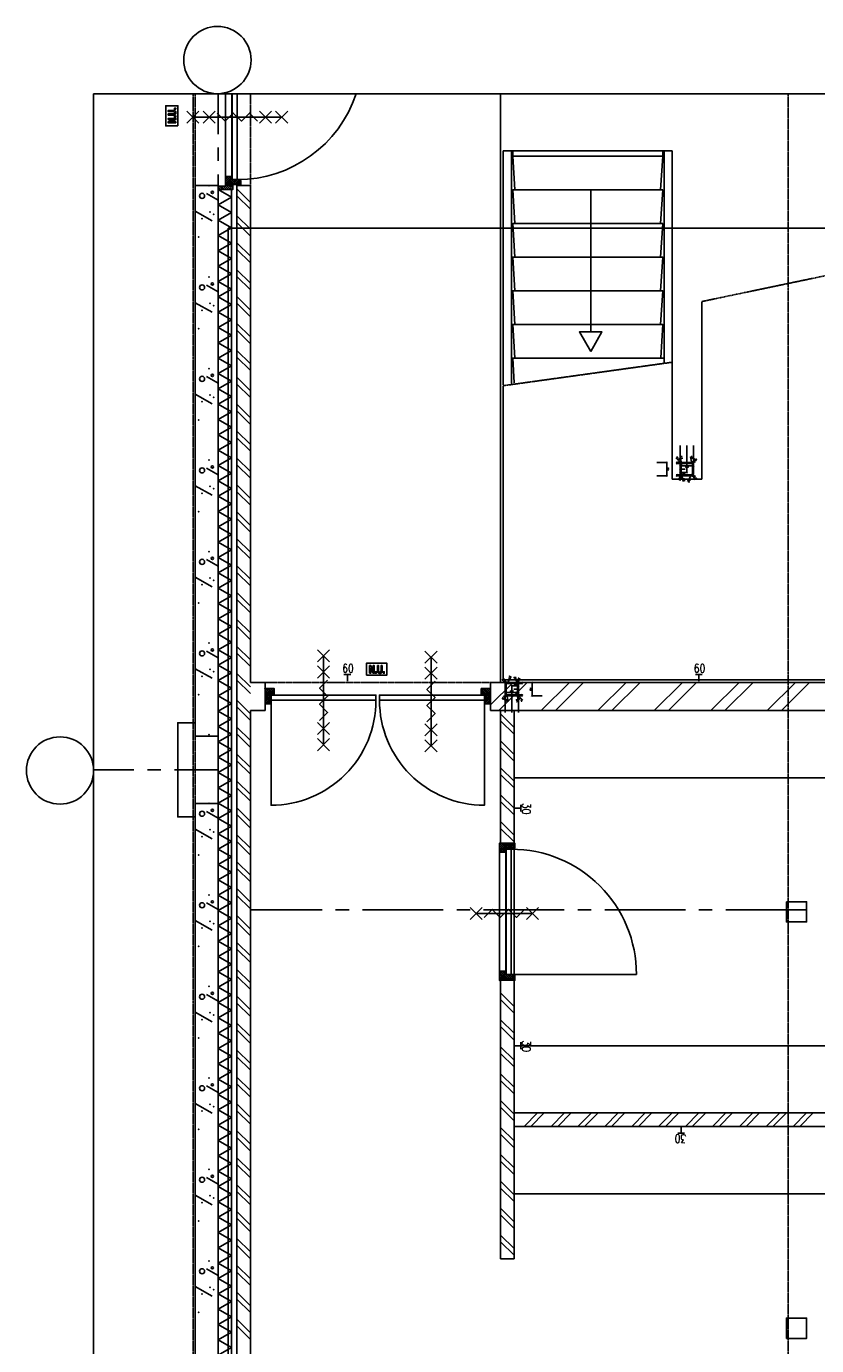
# Model space of a CAD drawing. Extents: x -66955 to 52345, y -20450 to 69550.
# Tile 31 of 94: x -66955 to -61080, y 59746 to 69550. Entities that reach past the tile are written whole.
import ezdxf
from ezdxf.enums import TextEntityAlignment as Align

# ---------------------------------------------------------------- set-up
doc = ezdxf.new("R2010")
doc.units = 0
doc.header["$MEASUREMENT"] = 0
doc.linetypes.add('DASHED', pattern=[0.75, 0.5, -0.25])
doc.linetypes.add('HIDDEN', pattern=[0.375, 0.25, -0.125])
for name, color, linetype in [('-E2-', 7, 'CONTINUOUS'), ('BEGGR$--21-', 7, 'CONTINUOUS'), ('BEGGR$--22-', 7, 'CONTINUOUS'), ('BEGGR$--24-', 7, 'CONTINUOUS'), ('BEGGR$--28-', 7, 'CONTINUOUS'), ('BEGGR$--32-', 7, 'CONTINUOUS'), ('BEGGR$--34-', 7, 'CONTINUOUS'), ('BEGGR$--43-', 7, 'CONTINUOUS'), ('BEGGR$--E5-', 7, 'CONTINUOUS'), ('BEGGR$--E6-', 7, 'CONTINUOUS'), ('BEGGR--28-', 7, 'CONTINUOUS'), ('STRAMIEN--E3-', 7, 'CONTINUOUS'), ('STRAMIEN--E7-', 7, 'CONTINUOUS')]:
    doc.layers.add(name, color=color, linetype=linetype)
doc.styles.add('ROMANS', font='ROMANS', dxfattribs={"height": 0.2})
doc.styles.add('txt', font='TXT', dxfattribs={"height": 0.2})

# ---------------------------------------------------------------- blocks, each defined once
blk = doc.blocks.new('*O0')
at = {"layer": '-E2-', "color": 7, "linetype": 'CONTINUOUS'}
for points in [[(42000, -89500), (42000, 0), (-76800, 0), (-76800, -89500)], [(-75800, -1000), (41000, -1000), (41000, -79500), (-75800, -79500), (-75800, -1000)], [(41000, -1000), (-75800, -1000), (-75800, -79500), (41000, -79500)]]:
    blk.add_lwpolyline(points, close=True, dxfattribs=at)
blk = doc.blocks.new('A0100S')
at = {"layer": '-E2-', "color": 7, "linetype": 'CONTINUOUS'}
blk.add_blockref('*O0', (-42000, 89500), dxfattribs=at)
blk = doc.blocks.new('*O569')
at = {"layer": 'BEGGR$--E6-', "color": 7, "linetype": 'CONTINUOUS'}
for p, q in [((-45, 375), (45, 285)), ((-45, 285), (45, 375)), ((0, 330), (0, -330)), ((-45, 255), (45, 165)), ((-45, 165), (45, 255)), ((-45, -165), (45, -255)), ((-45, -255), (45, -165)), ((-45, -285), (45, -375)), ((-45, -375), (45, -285))]:
    blk.add_line(p, q, dxfattribs=at)
blk.add_lwpolyline([(30, 150), (-30, 90), (30.02, 30), (-30, -30), (30, -90), (-30, -150)], dxfattribs=at)
blk = doc.blocks.new('*O570')
at = {"layer": 'BEGGR$--E6-', "color": 7, "linetype": 'CONTINUOUS'}
for p, q in [((-45, 375), (45, 285)), ((-45, 285), (45, 375)), ((0, 330), (0, -330.01)), ((-45, 255), (45, 165)), ((-45, 165), (45, 255)), ((-45, -165), (45, -255.01)), ((-45, -255), (45, -165)), ((-45, -285.01), (45, -375.01)), ((-45, -375.01), (45, -285.01))]:
    blk.add_line(p, q, dxfattribs=at)
blk.add_lwpolyline([(30, 150), (-30, 90), (30.02, 30), (-30, -30), (30, -90), (-30, -150)], dxfattribs=at)
blk = doc.blocks.new('*O575')
at = {"layer": 'BEGGR$--E6-', "color": 7, "linetype": 'CONTINUOUS'}
for points in [[(-75, -45), (75, -45), (75, 45.01), (-75, 45.01)], [(-52.78, -30), (-44.59, -30), (-44.59, 7.29), (-27.24, -30), (-18.4, -30), (-18.4, 26.75), (-26.59, 26.75), (-26.59, -11.11), (-44.21, 26.75), (-52.78, 26.75)], [(6.14, 26.75), (6.14, -3.59), (6.35, -11.97), (6.99, -18.01), (7.9, -21.25), (9.43, -24.32), (11.6, -27.05), (14.47, -29.21), (18.41, -30.63), (23.84, -31.08), (28.48, -30.66), (32.12, -29.37), (34.98, -27.35), (37.2, -24.73), (38.8, -21.49), (39.82, -17.59), (40.33, -11.87), (40.51, -3.13), (40.51, 26.75), (32.33, 26.75), (32.32, -4.71), (31.93, -14.37), (31.12, -17.07), (29.52, -19.27), (27.04, -20.77), (23.6, -21.27), (20.12, -20.73), (17.49, -19.15), (15.67, -16.7), (14.68, -13.55), (14.33, -4.05), (14.33, 26.75)], [(-10.22, -30), (-2.04, -29.99), (-2.04, -19.09), (-10.22, -19.09)], [(48.69, -29.99), (56.88, -30), (56.88, -19.09), (48.7, -19.09)]]:
    blk.add_lwpolyline(points, close=True, dxfattribs=at)
blk = doc.blocks.new('*O579')
at = {"layer": 'BEGGR$--E6-', "color": 7, "linetype": 'CONTINUOUS'}
for p, q in [((-165.02, -44.99), (-255.03, 44.99)), ((-254.99, -45.02), (-165, 45.01)), ((210, 0), (-210.03, 0)), ((164.98, -45.01), (254.99, 45.03)), ((255.01, -44.99), (164.99, 45.01))]:
    blk.add_line(p, q, dxfattribs=at)
blk.add_lwpolyline([(150, 30.02), (89.98, -29.99), (29.97, 30.03), (-30.01, -29.99), (-90, 29.99), (-150.02, -30)], dxfattribs=at)
blk = doc.blocks.new('*O601')
at = {"layer": 'BEGGR$--32-', "color": 7, "linetype": 'CONTINUOUS'}
blk.add_lwpolyline([(390, -371, 0.414214), (-390, 409), (-390, -371), (390, -371)], format="xyb", dxfattribs=at)
blk.add_lwpolyline([(-390, -409), (390, -409), (390, -371), (-390, -371)], close=True, dxfattribs=at)
blk = doc.blocks.new('*O602')
at = {"layer": 'BEGGR$--32-', "color": 7, "linetype": 'CONTINUOUS'}
blk.add_lwpolyline([(-390, -371, -0.414214), (390, 409), (390, -371), (-390, -371)], format="xyb", dxfattribs=at)
blk.add_lwpolyline([(390, -409), (-390, -409), (-390, -371), (390, -371)], close=True, dxfattribs=at)
blk = doc.blocks.new('BI$BS')
at = {"layer": 'BEGGR$--21-', "color": 7, "linetype": 'CONTINUOUS'}
blk.add_line((0.01, 114), (0.01, 0), dxfattribs=at)
at = {"layer": 'BEGGR$--32-', "color": 7, "linetype": 'CONTINUOUS'}
for p, q in [((-1674, 84.85), (-1644.85, 114)), ((-1674, 98.99), (-1658.99, 114)), ((-1674, 113.14), (-1673.14, 114)), ((-1674, 113.14), (-1632, 71.14)), ((-1674, 98.99), (-1632, 56.99)), ((-1665, 79.71), (-1638, 106.71)), ((-1660.72, 114), (-1632, 85.28)), ((-1646.58, 114), (-1638, 105.42)), ((-13.28, 114), (-42, 85.28)), ((0, 113.14), (-42, 71.14)), ((0, 98.99), (-42, 56.99)), ((-27.42, 114), (-36, 105.42)), ((-9, 79.71), (-36, 106.71)), ((0, 84.85), (-29.15, 114)), ((0, 98.99), (-15.01, 114)), ((0, 113.14), (-0.86, 114)), ((-1674, 84.85), (-1673.15, 84)), ((-1674, 14.14), (-1632, 56.14)), ((-1674, 0), (-1627, 47)), ((-1674, 28.28), (-1672.28, 30)), ((-1674, 28.28), (-1645.72, 0)), ((-1674, 14.14), (-1659.86, 0)), ((-1665, 65.57), (-1632.57, 98)), ((-1665, 51.43), (-1632, 84.43)), ((-1665, 75.85), (-1607, 17.85)), ((-1665, 37.28), (-1632, 70.28)), ((-1665, 61.71), (-1607, 3.71)), ((-1665, 47.57), (-1617.43, 0)), ((-1665, 33.43), (-1631.57, 0)), ((-1659.86, 0), (-1612.86, 47)), ((-1645.72, 0), (-1607, 38.72)), ((-1631.57, 0), (-1607, 24.57)), ((-1622.01, 47), (-1607, 31.99)), ((-1617.43, 0), (-1607, 10.43)), ((-1607.86, 47), (-1607, 46.14)), ((-9, 75.85), (-67, 17.85)), ((-9, 61.71), (-67, 3.71)), ((-51.99, 47), (-67, 31.99)), ((-66.14, 47), (-67, 46.14)), ((-28.28, 0), (-67, 38.72)), ((-42.43, 0), (-67, 24.57)), ((-56.57, 0), (-67, 10.43)), ((-14.14, 0), (-61.14, 47)), ((-9, 47.57), (-56.57, 0)), ((0, 0), (-47, 47)), ((-9, 33.43), (-42.43, 0)), ((-9, 51.43), (-42, 84.43)), ((-9, 37.28), (-42, 70.28)), ((0, 14.14), (-42, 56.14)), ((-9, 65.57), (-41.43, 98)), ((0, 28.28), (-28.28, 0)), ((0, 14.14), (-14.14, 0)), ((0, 28.28), (-1.72, 30)), ((0, 84.85), (-0.85, 84))]:
    blk.add_line(p, q, dxfattribs=at)
for points in [[(-1674, 0), (-1607, 0), (-1607, 47), (-1632, 47), (-1632, 98), (-1638, 98), (-1638, 114), (-1674, 114), (-1674, 84), (-1665, 84), (-1665, 30), (-1674, 30)], [(-1674, 0), (-1607, 0), (-1607, 47), (-1632, 47), (-1632, 98), (-1638, 98), (-1638, 114), (-1674, 114), (-1674, 84), (-1665, 84), (-1665, 30), (-1674, 30)], [(0, 0), (-67, 0), (-67, 47), (-42, 47), (-42, 98), (-36, 98), (-36, 114), (0, 114), (0, 84), (-9, 84), (-9, 30), (0, 30)], [(0, 0), (-67, 0), (-67, 47), (-42, 47), (-42, 98), (-36, 98), (-36, 114), (0, 114), (0, 84), (-9, 84), (-9, 30), (0, 30)]]:
    blk.add_lwpolyline(points, close=True, dxfattribs=at)
for p in [(-1674, 0), (0, 0)]:
    blk.add_point(p, dxfattribs=at)
for name, p in [('*O601', (-1240, 458)), ('*O602', (-434, 458))]:
    blk.add_blockref(name, p, dxfattribs=at)
at = {"layer": 'BEGGR$--32-', "color": 7, "linetype": 'CONTINUOUS', "extrusion": (0, 0, -1), "style": 'txt'}
for p in [(1641, 76), (23, 76)]:
    blk.add_text('67x114', height=10, rotation=270, dxfattribs=at).set_placement(p)
blk = doc.blocks.new('BI$CS')
at = {"layer": 'BEGGR$--21-', "color": 7, "linetype": 'CONTINUOUS'}
blk.add_blockref('BI$BS', (0, 0), dxfattribs=at)
blk = doc.blocks.new('B__DIM')
at = {"layer": 'BEGGR--28-', "color": 7, "linetype": 'CONTINUOUS'}
for p, q in [((-0.5, -0.5), (0.5, 0.5)), ((-0.5, 0), (0.5, 0)), ((0, 0.5), (0, -0.5))]:
    blk.add_line(p, q, dxfattribs=at)
blk = doc.blocks.new('B28KOK')
at = {"layer": 'BEGGR--28-', "color": 7, "linetype": 'CONTINUOUS'}
for p, q in [((-174.1, 50), (-24.1, 50)), ((-174.1, 0), (25.9, 0)), ((-41.9, 37.2), (-92.2, 27.2)), ((-48.3, 44.2), (-78.6, 62.4)), ((-13.4, 50), (-50.9, 50)), ((-13.4, 42), (-50.9, 42)), ((-50, 50), (-50, 42)), ((-50, 38), (-50, -38)), ((-42, 38), (-42, -38)), ((38, 50), (-38, 50)), ((38, 42), (-38, 42)), ((-25, -50), (-25, 50)), ((25, -50), (25, 0)), ((41.4, 35.9), (93.2, 4.9)), ((42, -38), (42, 38)), ((48.3, 44.2), (78.6, 62.4)), ((50, -38), (50, 38)), ((-174.1, -50), (-24.1, -50)), ((-174.1, -50), (25.9, -50)), ((-41.9, -38.8), (-92.2, -48.8)), ((-46.5, -46.5), (-82.5, -82.5)), ((-25.9, -42), (-50.9, -42)), ((-25.9, -50), (-50.9, -50)), ((-50, -13.4), (-50, -75.9)), ((-50, -13.4), (-50, -50.9)), ((-50, -42), (-50, -50)), ((-50, -50), (0, -50)), ((-50, -75), (-42, -75)), ((-42, -13.4), (-42, -75.9)), ((-38, -42), (38, -42)), ((-38, -50), (38, -50)), ((0, -13.4), (0, -50.9)), ((41.9, -37.2), (92.2, -27.2)), ((42, -25.9), (42, -75.9)), ((42, -75), (50, -75)), ((48.3, -44.2), (78.6, -62.4)), ((50, -25.9), (50, -75.9)), ((-50, -224.1), (-50, -149.1)), ((-50, -150), (50, -150)), ((50, -224.1), (50, -149.1))]:
    blk.add_line(p, q, dxfattribs=at)
for points in [[(-58.3, 45), (-48.3, 44.2), (-53.7, 52.7)], [(-49.9, 31), (-41.9, 37.2), (-51.6, 39.9)], [(51.5, 35.2), (41.4, 35.9), (46.8, 27.4)], [(53.7, 52.7), (48.3, 44.2), (58.3, 45)], [(-49.7, -56), (-46.5, -46.5), (-56, -49.7)], [(-49.9, -45), (-41.9, -38.8), (-51.6, -36.1)], [(49.9, -31), (41.9, -37.2), (51.6, -39.9)], [(58.3, -44.9), (48.3, -44.2), (53.7, -52.7)]]:
    blk.add_lwpolyline(points, dxfattribs=at)
for centre, radius, start, end in [((-38, 38), 12, 90, 180), ((-38, 38), 4, 90, 180), ((38, 38), 12, 0, 90), ((38, 38), 4, 0, 90), ((-38, -38), 12, 180, 270), ((-38, -38), 4, 180, 270), ((38, -38), 4, 270, 360), ((38, -38), 12, 270, 360)]:
    blk.add_arc(centre, radius, start, end, dxfattribs=at)
at = {"layer": 'BEGGR--28-', "color": 7, "linetype": 'CONTINUOUS', "xscale": 9, "yscale": -9}
for p, rotation in [((-50, 50), 90), ((-50, 42), 270), ((-25, 50), 90), ((25, 0), 90), ((-50, -42), 90), ((-50, -50), 270), ((-50, -50), 180), ((-50, -75), 180), ((-25, -50), 270), ((25, -50), 270), ((42, -75), 180), ((-50, -150), 180)]:
    blk.add_blockref('B__DIM', p, dxfattribs=dict(at, rotation=rotation))
for p in [(-42, -75), (0, -50), (50, -75), (50, -150)]:
    blk.add_blockref('B__DIM', p, dxfattribs=at)
at = {"layer": 'BEGGR--28-', "color": 7, "linetype": 'CONTINUOUS', "extrusion": (0, 0, -1), "style": 'ROMANS'}
for s, rotation, p in [('4', 348.70227, (87.9, 32.6)), ('R', 348.70227, (74.7, 35.3)), ('12', 30.9762, (64.1, 58.9)), ('R', 30.9762, (52.5, 52)), ('8', 90, (45.5, 43.4)), ('100', 90, (20.5, -12)), ('12', 329.0238, (-64.7, 59.3)), ('R', 329.0238, (-76.3, 66.2)), ('4', 30.95918, (-84, 15.7)), ('R', 30.95918, (-95.5, 8.7)), ('4', 348.69414, (87.9, -43.4)), ('12', 315, (75.6, -69.2)), ('R', 348.69414, (74.7, -40.7)), ('R', 315, (66, -59.7)), ('8', 90, (45.5, -48.6)), ('50', 90, (-29.5, -32.5)), ('12', 30.95546, (-69.4, -51.6)), ('4', 348.69414, (-78, -25.4)), ('R', 30.95546, (-80.9, -58.5)), ('R', 348.69414, (-91.3, -22.8))]:
    blk.add_text(s, height=9, rotation=rotation, dxfattribs=at).set_placement(p)
for s, p in [('8', (43.4, -70.5)), ('50', (17.5, -45.5)), ('8', (-48.6, -70.5)), ('100', (-12, -145.5))]:
    blk.add_text(s, height=9, dxfattribs=at).set_placement(p)
blk = doc.blocks.new('*O677')
at = {"layer": 'BEGGR$--32-', "color": 7, "linetype": 'CONTINUOUS'}
for p, q in [((-509, 494.36), (-494.86, 508.5)), ((-509, 480.22), (-480.72, 508.5)), ((-509, 508.5), (-462, 461.5)), ((-509, 494.36), (-467, 452.36)), ((-500, 475.07), (-466.57, 508.5)), ((-500, 460.93), (-452.43, 508.5)), ((-500, 446.79), (-442, 504.79)), ((-500, 432.65), (-442, 490.65)), ((-494.86, 508.5), (-447.86, 461.5)), ((-480.72, 508.5), (-442, 469.78)), ((-466.57, 508.5), (-442, 483.93)), ((-452.43, 508.5), (-442, 498.07)), ((452.43, 508.5), (442, 498.07)), ((466.57, 508.5), (442, 483.93)), ((480.72, 508.5), (442, 469.78)), ((500, 446.79), (442, 504.79)), ((500, 432.65), (442, 490.65)), ((494.86, 508.5), (447.86, 461.5)), ((500, 460.93), (452.43, 508.5)), ((509, 508.5), (462, 461.5)), ((500, 475.07), (466.57, 508.5)), ((509, 494.36), (467, 452.36)), ((509, 480.22), (480.72, 508.5)), ((509, 494.36), (494.86, 508.5)), ((-509, 480.22), (-507.28, 478.5)), ((-509, 409.51), (-467, 451.51)), ((-509, 395.36), (-467, 437.36)), ((-509, 423.65), (-508.15, 424.5)), ((-509, 423.65), (-479.85, 394.5)), ((-509, 409.51), (-493.99, 394.5)), ((-509, 395.36), (-508.14, 394.5)), ((-500, 471.22), (-467, 438.22)), ((-500, 457.07), (-467, 424.07)), ((-500, 442.93), (-467.57, 410.5)), ((-500, 428.79), (-473, 401.79)), ((-495.72, 394.5), (-467, 423.22)), ((-481.58, 394.5), (-473, 403.08)), ((-457.01, 461.5), (-442, 476.51)), ((-442.86, 461.5), (-442, 462.36)), ((457.01, 461.5), (442, 476.51)), ((442.86, 461.5), (442, 462.36)), ((500, 471.22), (467, 438.22)), ((500, 457.07), (467, 424.07)), ((509, 409.51), (467, 451.51)), ((509, 395.36), (467, 437.36)), ((495.72, 394.5), (467, 423.22)), ((500, 442.93), (467.57, 410.5)), ((500, 428.79), (473, 401.79)), ((481.58, 394.5), (473, 403.08)), ((509, 423.65), (479.85, 394.5)), ((509, 409.51), (493.99, 394.5)), ((509, 480.22), (507.28, 478.5)), ((509, 395.36), (508.14, 394.5)), ((509, 423.65), (508.15, 424.5))]:
    blk.add_line(p, q, dxfattribs=at)
for points in [[(-509, 508.5), (-442, 508.5), (-442, 461.5), (-467, 461.5), (-467, 410.5), (-473, 410.5), (-473, 394.5), (-509, 394.5), (-509, 424.5), (-500, 424.5), (-500, 478.5), (-509, 478.5)], [(-509, 508.5), (-442, 508.5), (-442, 461.5), (-467, 461.5), (-467, 410.5), (-473, 410.5), (-473, 394.5), (-509, 394.5), (-509, 424.5), (-500, 424.5), (-500, 478.5), (-509, 478.5)], [(442, 508.5), (-442, 508.5), (-442, 461.5), (442, 461.5)], [(509, 508.5), (442, 508.5), (442, 461.5), (467, 461.5), (467, 410.5), (473, 410.5), (473, 394.5), (509, 394.5), (509, 424.5), (500, 424.5), (500, 478.5), (509, 478.5)], [(509, 508.5), (442, 508.5), (442, 461.5), (467, 461.5), (467, 410.5), (473, 410.5), (473, 394.5), (509, 394.5), (509, 424.5), (500, 424.5), (500, 478.5), (509, 478.5)], [(-465, 459.5), (465, 459.5), (465, 421.5), (-465, 421.5)]]:
    blk.add_lwpolyline(points, close=True, dxfattribs=at)
blk.add_lwpolyline([(465, 421.5, -0.4142136), (-465, -508.5), (-465, 421.5), (465, 421.5)], format="xyb", dxfattribs=at)
for p in [(-509, 508.5), (509, 508.5)]:
    blk.add_point(p, dxfattribs=at)
at = {"layer": 'BEGGR$--32-', "color": 7, "linetype": 'CONTINUOUS', "extrusion": (0, 0, -1), "style": 'txt'}
for p in [(476, 476.49), (-486, 476.49)]:
    blk.add_text('67x114', height=10, rotation=270, dxfattribs=at).set_placement(p)
blk = doc.blocks.new('BI$PS')
at = {"layer": 'BEGGR$--32-', "color": 7, "linetype": 'CONTINUOUS'}
blk.add_blockref('*O677', (-509, -508.5), dxfattribs=at)
blk = doc.blocks.new('*O697')
at = {"layer": 'BEGGR$--32-', "color": 7, "linetype": 'CONTINUOUS'}
for p, q in [((-57, 23.07), (-46.57, 33.5)), ((-57, 8.93), (-32.43, 33.5)), ((-57, -5.22), (-18.28, 33.5)), ((-57, -19.36), (-10, 27.64)), ((-9.43, -24.5), (-57, 23.07)), ((-57, -33.5), (-10, 13.5)), ((-23.57, -24.5), (-57, 8.93)), ((4.71, -24.5), (-53.29, 33.5)), ((-42.86, -33.5), (-0.86, 8.5)), ((18.85, -24.5), (-39.15, 33.5)), ((-10, 18.49), (-25.01, 33.5)), ((-19.72, -24.5), (13.28, 8.5)), ((-10, 32.64), (-10.86, 33.5)), ((-5.57, -24.5), (27.43, 8.5)), ((41.99, -33.5), (-0.01, 8.5)), ((8.57, -24.5), (41, 7.93)), ((56.14, -33.5), (14.14, 8.5)), ((22.71, -24.5), (49.71, 2.5)), ((57, -20.22), (28.28, 8.5)), ((57, -6.08), (48.42, 2.5)), ((-28.72, -33.5), (-57, -5.22)), ((-42.86, -33.5), (-57, -19.36)), ((-28.72, -33.5), (-27, -31.78)), ((27.85, -33.5), (27, -32.65)), ((27.85, -33.5), (57, -4.35)), ((41.99, -33.5), (57, -18.49)), ((56.14, -33.5), (57, -32.64))]:
    blk.add_line(p, q, dxfattribs=at)
blk.add_lwpolyline([(-57, -33.5), (-57, 33.5), (-10, 33.5), (-10, 8.5), (41, 8.5), (41, 2.5), (57, 2.5), (57, -33.5), (27, -33.5), (27, -24.5), (-27, -24.5), (-27, -33.5)], close=True, dxfattribs=at)
blk.add_lwpolyline([(-57, -33.5), (-57, 33.5), (-10, 33.5), (-10, 8.5), (41, 8.5), (41, 2.5), (57, 2.5), (57, -33.5), (27, -33.5), (27, -24.5), (-27, -24.5), (-27, -33.5)], close=True, dxfattribs=at)
blk.add_point((-57, -33.5), dxfattribs=at)
at = {"layer": 'BEGGR$--32-', "color": 7, "linetype": 'CONTINUOUS', "style": 'txt'}
blk.add_text('67x114', height=10, rotation=180, dxfattribs=at).set_placement((19, -0.5))
blk = doc.blocks.new('*O698')
at = {"layer": 'BEGGR$--E6-', "color": 7, "linetype": 'CONTINUOUS'}
for p, q in [((-375, -45), (-285, 45)), ((-285, -45), (-375, 45)), ((-330, 0), (330.02, 0)), ((-255, -45), (-165, 45)), ((-165, -45), (-255, 45)), ((165, -45), (255.02, 45)), ((255, -45), (165, 45)), ((285.02, -45), (375.02, 45)), ((375.02, -45), (285.02, 45))]:
    blk.add_line(p, q, dxfattribs=at)
blk.add_lwpolyline([(-150, 30), (-90, -30), (-30, 30.02), (30, -30), (90, 30), (150, -30)], dxfattribs=at)
blk = doc.blocks.new('*O705')
at = {"layer": 'BEGGR$--E6-', "color": 7, "linetype": 'CONTINUOUS'}
for points in [[(45, -75), (45, 75), (-45, 75), (-45, -75)], [(-26.74, 6.14), (3.59, 6.14), (11.97, 6.35), (18.01, 7), (21.25, 7.9), (24.32, 9.44), (27.05, 11.6), (29.21, 14.48), (30.63, 18.41), (31.08, 23.84), (30.66, 28.48), (29.37, 32.12), (27.36, 34.98), (24.73, 37.2), (21.49, 38.8), (17.59, 39.82), (11.87, 40.33), (3.13, 40.52), (-26.74, 40.52), (-26.74, 32.33), (4.72, 32.32), (14.38, 31.93), (17.07, 31.12), (19.27, 29.52), (20.77, 27.04), (21.28, 23.6), (20.74, 20.12), (19.15, 17.49), (16.7, 15.68), (13.55, 14.68), (4.05, 14.33), (-26.75, 14.33)], [(30, 48.7), (30, 56.88), (19.09, 56.88), (19.09, 48.7)], [(30, -52.78), (30, -44.59), (-7.29, -44.59), (30, -27.24), (30, -18.4), (-26.75, -18.4), (-26.74, -26.59), (11.12, -26.59), (-26.75, -44.2), (-26.75, -52.78)], [(30, -10.22), (30, -2.04), (19.09, -2.04), (19.09, -10.22)]]:
    blk.add_lwpolyline(points, close=True, dxfattribs=at)

msp = doc.modelspace()

# ---------------------------------------------------------------- linework, layer by layer
at = {"layer": 'BEGGR$--21-', "color": 7, "linetype": 'CONTINUOUS'}
for p, q in [((-65700, 68367), (-65700, 64275)), ((-65700, 68367), (-65530, 68367)), ((-65530, 68367), (-65530, 64275)), ((-65530, 68338), (-65530, 35155)), ((-65430, 68338), (-65430, 35055)), ((-65615, 68307.5), (-65530, 68258.2)), ((-65700, 68176.6), (-65574.2, 68105.2)), ((-65615, 67627.5), (-65530, 67578.2)), ((-65700, 67496.6), (-65574.2, 67425.2)), ((-65615, 66947.5), (-65530, 66898.2)), ((-65700, 66816.6), (-65574.2, 66745.2)), ((-65615, 66267.5), (-65530, 66218.2)), ((-65700, 66136.6), (-65574.2, 66065.2)), ((-65615, 65587.5), (-65530, 65538.2)), ((-65700, 65456.6), (-65574.2, 65385.2)), ((-65615, 64907.5), (-65530, 64858.2)), ((-65700, 64776.6), (-65574.2, 64705.2)), ((-65180.03, 64675), (-65180.03, 64465)), ((-65700, 64275), (-65530, 64275)), ((-65700, 63775), (-65700, 58525)), ((-65700, 63775), (-65530, 63775)), ((-65530, 63775), (-65530, 58525)), ((-65615, 63715.5), (-65530, 63666.2)), ((-65700, 63584.6), (-65574.2, 63513.2)), ((-63430, 63479), (-63330, 63479)), ((-65615, 63035.5), (-65530, 62986.2)), ((-65700, 62904.6), (-65574.2, 62833.2)), ((-65615, 62355.5), (-65530, 62306.2)), ((-65700, 62224.6), (-65574.2, 62153.2)), ((-65615, 61675.5), (-65530, 61626.2)), ((-65700, 61544.6), (-65574.2, 61473.2)), ((-65615, 60995.5), (-65530, 60946.2)), ((-65700, 60864.6), (-65574.2, 60793.2)), ((-65615, 60315.5), (-65530, 60266.2)), ((-65700, 60184.6), (-65574.2, 60113.2))]:
    msp.add_line(p, q, dxfattribs=at)
for points in [[(-65530, 68338), (-65430, 68281), (-65530, 68224)], [(-65530, 68224), (-65430, 68167), (-65530, 68110)], [(-65530, 68110), (-65430, 68053), (-65530, 67996)], [(-65530, 67996), (-65430, 67939), (-65530, 67882)], [(-65530, 67882), (-65430, 67825), (-65530, 67768)], [(-65530, 67768), (-65430, 67711), (-65530, 67654)], [(-65530, 67654), (-65430, 67597), (-65530, 67540)], [(-65530, 67540), (-65430, 67483), (-65530, 67426)], [(-65530, 67426), (-65430, 67369), (-65530, 67312)], [(-65530, 67312), (-65430, 67255), (-65530, 67198)], [(-65530, 67198), (-65430, 67141), (-65530, 67084)], [(-65530, 67084), (-65430, 67027), (-65530, 66970)], [(-65530, 66970), (-65430, 66913), (-65530, 66856)], [(-65530, 66856), (-65430, 66799), (-65530, 66742)], [(-65530, 66742), (-65430, 66685), (-65530, 66628)], [(-65530, 66628), (-65430, 66571), (-65530, 66514)], [(-65530, 66514), (-65430, 66457), (-65530, 66400)], [(-65530, 66400), (-65430, 66343), (-65530, 66286)], [(-65530, 66286), (-65430, 66229), (-65530, 66172)], [(-65530, 66172), (-65430, 66115), (-65530, 66058)], [(-65530, 66058), (-65430, 66001), (-65530, 65944)], [(-65530, 65944), (-65430, 65887), (-65530, 65830)], [(-65530, 65830), (-65430, 65773), (-65530, 65716)], [(-65530, 65716), (-65430, 65659), (-65530, 65602)], [(-65530, 65602), (-65430, 65545), (-65530, 65488)], [(-65530, 65488), (-65430, 65431), (-65530, 65374)], [(-65530, 65374), (-65430, 65317), (-65530, 65260)], [(-65530, 65260), (-65430, 65203), (-65530, 65146)], [(-65530, 65146), (-65430, 65089), (-65530, 65032)], [(-65530, 65032), (-65430, 64975), (-65530, 64918)], [(-65530, 64918), (-65430, 64861), (-65530, 64804)], [(-65530, 64804), (-65430, 64747), (-65530, 64690)], [(-65530, 64690), (-65430, 64633), (-65530, 64576)], [(-65530, 64576), (-65430, 64519), (-65530, 64462)], [(-65530, 64462), (-65430, 64405), (-65530, 64348)], [(-65530, 64348), (-65430, 64291), (-65530, 64234)], [(-65530, 64234), (-65430, 64177), (-65530, 64120)], [(-65530, 64120), (-65430, 64063), (-65530, 64006)], [(-65530, 64006), (-65430, 63949), (-65530, 63892)], [(-65530, 63892), (-65430, 63835), (-65530, 63778)], [(-65530, 63778), (-65430, 63721), (-65530, 63664)], [(-65530, 63664), (-65430, 63607), (-65530, 63550)], [(-65530, 63550), (-65430, 63493), (-65530, 63436)], [(-65530, 63436), (-65430, 63379), (-65530, 63322)], [(-65530, 63322), (-65430, 63265), (-65530, 63208)], [(-65530, 63208), (-65430, 63151), (-65530, 63094)], [(-65530, 63094), (-65430, 63037), (-65530, 62980)], [(-65530, 62980), (-65430, 62923), (-65530, 62866)], [(-65530, 62866), (-65430, 62809), (-65530, 62752)], [(-65530, 62752), (-65430, 62695), (-65530, 62638)], [(-65530, 62638), (-65430, 62581), (-65530, 62524)], [(-65530, 62524), (-65430, 62467), (-65530, 62410)], [(-65530, 62410), (-65430, 62353), (-65530, 62296)], [(-65530, 62296), (-65430, 62239), (-65530, 62182)], [(-65530, 62182), (-65430, 62125), (-65530, 62068)], [(-65530, 62068), (-65430, 62011), (-65530, 61954)], [(-65530, 61954), (-65430, 61897), (-65530, 61840)], [(-65530, 61840), (-65430, 61783), (-65530, 61726)], [(-65530, 61726), (-65430, 61669), (-65530, 61612)], [(-65530, 61612), (-65430, 61555), (-65530, 61498)], [(-65530, 61498), (-65430, 61441), (-65530, 61384)], [(-65530, 61384), (-65430, 61327), (-65530, 61270)], [(-65530, 61270), (-65430, 61213), (-65530, 61156)], [(-65530, 61156), (-65430, 61099), (-65530, 61042)], [(-65530, 61042), (-65430, 60985), (-65530, 60928)], [(-65530, 60928), (-65430, 60871), (-65530, 60814)], [(-65530, 60814), (-65430, 60757), (-65530, 60700)], [(-65530, 60700), (-65430, 60643), (-65530, 60586)], [(-65530, 60586), (-65430, 60529), (-65530, 60472)], [(-65530, 60472), (-65430, 60415), (-65530, 60358)], [(-65530, 60358), (-65430, 60301), (-65530, 60244)], [(-65530, 60244), (-65430, 60187), (-65530, 60130)], [(-65530, 60130), (-65430, 60073), (-65530, 60016)], [(-65530, 60016), (-65430, 59959), (-65530, 59902)], [(-65530, 59902), (-65430, 59845), (-65530, 59788)], [(-65530, 59788), (-65430, 59731), (-65530, 59674)]]:
    msp.add_lwpolyline(points, dxfattribs=at)
for centre, radius in [((-65649, 68290.5), 19.01), ((-65572.5, 68316), 8.5), ((-65649, 67610.5), 19.01), ((-65572.5, 67636), 8.5), ((-65572.5, 66956), 8.5), ((-65649, 66930.5), 19.01), ((-65572.5, 66276), 8.5), ((-65649, 66250.5), 19.01), ((-65649, 65570.5), 19.01), ((-65572.5, 65596), 8.5), ((-65649, 64890.5), 19.01), ((-65572.5, 64916), 8.5), ((-65572.5, 63724), 8.5), ((-65649, 63698.5), 19.01), ((-65572.5, 63044), 8.5), ((-65649, 63018.5), 19.01), ((-65649, 62338.5), 19.01), ((-65572.5, 62364), 8.5), ((-65649, 61658.5), 19.01), ((-65572.5, 61684), 8.5), ((-65649, 60978.5), 19.01), ((-65572.5, 61004), 8.5), ((-65649, 60298.5), 19.01), ((-65572.5, 60324), 8.5)]:
    msp.add_circle(centre, radius, dxfattribs=at)
for p in [(-65598, 68367), (-65589.5, 68171.5), (-65564, 68154.5), (-65649, 68120.5), (-65674.5, 67984.5), (-65598, 67687), (-65589.5, 67491.5), (-65564, 67474.5), (-65649, 67440.5), (-65674.5, 67304.5), (-65598, 67007), (-65589.5, 66811.5), (-65564, 66794.5), (-65649, 66760.5), (-65674.5, 66624.5), (-65598, 66327), (-65649, 66080.5), (-65589.5, 66131.5), (-65564, 66114.5), (-65674.5, 65944.5), (-65598, 65647), (-65649, 65400.5), (-65589.5, 65451.5), (-65564, 65434.5), (-65674.5, 65264.5), (-65598, 64967), (-65649, 64720.5), (-65589.5, 64771.5), (-65564, 64754.5), (-65674.5, 64584.5), (-65598, 64287), (-65598, 63775), (-65589.5, 63579.5), (-65564, 63562.5), (-65649, 63528.5), (-65674.5, 63392.5), (-65598, 63095), (-65649, 62848.5), (-65589.5, 62899.5), (-65564, 62882.5), (-65674.5, 62712.5), (-65598, 62415), (-65649, 62168.5), (-65589.5, 62219.5), (-65564, 62202.5), (-65674.5, 62032.5), (-65598, 61735), (-65649, 61488.5), (-65589.5, 61539.5), (-65564, 61522.5), (-65674.5, 61352.5), (-65598, 61055), (-65649, 60808.5), (-65589.5, 60859.5), (-65564, 60842.5), (-65674.5, 60672.5), (-65598, 60375), (-65649, 60128.5), (-65589.5, 60179.5), (-65564, 60162.5), (-65674.5, 59992.5)]:
    msp.add_point(p, dxfattribs=at)
at = {"layer": 'BEGGR$--22-', "color": 7, "linetype": 'HIDDEN'}
msp.add_line((-63430, 69050), (-63430, 64675), dxfattribs=at)
at = {"layer": 'BEGGR$--22-', "color": 7, "linetype": 'CONTINUOUS'}
for p, q in [((-65530, 68338), (-65430, 68338)), ((-65390, 68367), (-65390, 35015)), ((-65390, 68367), (-65290, 68367)), ((-65390, 68342), (-65290, 68242)), ((-65290, 68367), (-65290, 64675)), ((-65390, 68292), (-65290, 68192)), ((-65390, 68142), (-65290, 68042)), ((-65390, 68092), (-65290, 67992)), ((-65390, 67942), (-65290, 67842)), ((-65390, 67892), (-65290, 67792)), ((-65390, 67742), (-65290, 67642)), ((-65390, 67692), (-65290, 67592)), ((-65390, 67542), (-65290, 67442)), ((-65390, 67492), (-65290, 67392)), ((-65390, 67342), (-65290, 67242)), ((-65390, 67292), (-65290, 67192)), ((-65390, 67142), (-65290, 67042)), ((-65390, 67092), (-65290, 66992)), ((-65390, 66942), (-65290, 66842)), ((-65390, 66892), (-65290, 66792)), ((-65390, 66742), (-65290, 66642)), ((-65390, 66692), (-65290, 66592)), ((-65390, 66542), (-65290, 66442)), ((-65390, 66492), (-65290, 66392)), ((-65390, 66342), (-65290, 66242)), ((-65390, 66292), (-65290, 66192)), ((-65390, 66142), (-65290, 66042)), ((-65390, 66092), (-65290, 65992)), ((-65390, 65942), (-65290, 65842)), ((-65390, 65892), (-65290, 65792)), ((-65390, 65742), (-65290, 65642)), ((-65390, 65692), (-65290, 65592)), ((-65390, 65542), (-65290, 65442)), ((-65390, 65492), (-65290, 65392)), ((-65390, 65342), (-65290, 65242)), ((-65390, 65292), (-65290, 65192)), ((-65390, 65142), (-65290, 65042)), ((-65390, 65092), (-65290, 64992)), ((-65390, 64942), (-65290, 64842)), ((-65390, 64892), (-65290, 64792)), ((-65390, 64742), (-65290, 64642)), ((-65390, 64692), (-65290, 64592)), ((-65180.03, 64675), (-65290, 64675)), ((-60660, 64675), (-63506.02, 64675)), ((-63506.02, 64675), (-63506.02, 64465)), ((-63337.5, 64675), (-63505.5, 64507)), ((-63232.5, 64675), (-63442.5, 64465)), ((-62917.5, 64675), (-63127.5, 64465)), ((-62812.5, 64675), (-63022.5, 64465)), ((-62497.5, 64675), (-62707.5, 64465)), ((-62392.5, 64675), (-62602.5, 64465)), ((-62077.5, 64675), (-62287.5, 64465)), ((-61972.5, 64675), (-62182.5, 64465)), ((-61657.5, 64675), (-61867.5, 64465)), ((-61552.5, 64675), (-61762.5, 64465)), ((-61237.5, 64675), (-61447.5, 64465)), ((-61132.5, 64675), (-61342.5, 64465)), ((-65390, 64542), (-65290, 64442)), ((-65390, 64492), (-65290, 64392)), ((-65290, 64465), (-65290, 34915)), ((-65180.03, 64465), (-65290, 64465)), ((-60660, 64465), (-63506.02, 64465)), ((-63430, 64465), (-63430, 63479)), ((-63430, 64465), (-63330, 64465)), ((-63430, 64440), (-63330, 64340)), ((-63330, 64465), (-63330, 63479)), ((-65390, 64342), (-65290, 64242)), ((-63430, 64390), (-63330, 64290)), ((-65390, 64292), (-65290, 64192)), ((-63430, 64240), (-63330, 64140)), ((-65390, 64142), (-65290, 64042)), ((-63430, 64190), (-63330, 64090)), ((-65390, 64092), (-65290, 63992)), ((-63430, 64040), (-63330, 63940)), ((-65390, 63942), (-65290, 63842)), ((-63430, 63990), (-63330, 63890)), ((-65390, 63892), (-65290, 63792)), ((-63430, 63840), (-63330, 63740)), ((-65390, 63742), (-65290, 63642)), ((-63430, 63790), (-63330, 63690)), ((-65390, 63692), (-65290, 63592)), ((-63430, 63640), (-63330, 63540)), ((-65390, 63542), (-65290, 63442)), ((-63430, 63590), (-63330, 63490)), ((-65390, 63492), (-65290, 63392)), ((-65390, 63342), (-65290, 63242)), ((-65390, 63292), (-65290, 63192)), ((-65390, 63142), (-65290, 63042)), ((-65390, 63092), (-65290, 62992)), ((-65390, 62942), (-65290, 62842)), ((-65390, 62892), (-65290, 62792)), ((-65390, 62742), (-65290, 62642)), ((-65390, 62692), (-65290, 62592)), ((-65390, 62542), (-65290, 62442)), ((-65390, 62492), (-65290, 62392)), ((-63430, 60392), (-63430, 62461)), ((-63330, 62461), (-63430, 62461)), ((-63330, 60392), (-63330, 62461)), ((-63330, 62267), (-63430, 62367)), ((-65390, 62342), (-65290, 62242)), ((-65390, 62292), (-65290, 62192)), ((-63330, 62217), (-63430, 62317)), ((-63330, 62067), (-63430, 62167)), ((-65390, 62142), (-65290, 62042)), ((-65390, 62092), (-65290, 61992)), ((-63330, 62017), (-63430, 62117)), ((-63330, 61867), (-63430, 61967)), ((-65390, 61942), (-65290, 61842)), ((-65390, 61892), (-65290, 61792)), ((-63330, 61817), (-63430, 61917)), ((-63330, 61667), (-63430, 61767)), ((-65390, 61742), (-65290, 61642)), ((-65390, 61692), (-65290, 61592)), ((-63330, 61617), (-63430, 61717)), ((-65390, 61542), (-65290, 61442)), ((-65390, 61492), (-65290, 61392)), ((-63330, 61467), (-63430, 61567)), ((-63330, 61417), (-63430, 61517)), ((-55530, 61475), (-63330, 61475)), ((-63155, 61475), (-63255, 61375)), ((-63105, 61475), (-63205, 61375)), ((-62955, 61475), (-63055, 61375)), ((-62905, 61475), (-63005, 61375)), ((-62755, 61475), (-62855, 61375)), ((-62705, 61475), (-62805, 61375)), ((-62555, 61475), (-62655, 61375)), ((-62505, 61475), (-62605, 61375)), ((-62355, 61475), (-62455, 61375)), ((-62305, 61475), (-62405, 61375)), ((-62155, 61475), (-62255, 61375)), ((-62105, 61475), (-62205, 61375)), ((-61955, 61475), (-62055, 61375)), ((-61905, 61475), (-62005, 61375)), ((-61755, 61475), (-61855, 61375)), ((-61705, 61475), (-61805, 61375)), ((-61555, 61475), (-61655, 61375)), ((-61505, 61475), (-61605, 61375)), ((-61355, 61475), (-61455, 61375)), ((-61305, 61475), (-61405, 61375)), ((-61155, 61475), (-61255, 61375)), ((-61105, 61475), (-61205, 61375)), ((-55530, 61375), (-63330, 61375)), ((-65390, 61342), (-65290, 61242)), ((-65390, 61292), (-65290, 61192)), ((-63330, 61267), (-63430, 61367)), ((-63330, 61217), (-63430, 61317)), ((-65390, 61142), (-65290, 61042)), ((-65390, 61092), (-65290, 60992)), ((-63330, 61067), (-63430, 61167)), ((-63330, 61017), (-63430, 61117)), ((-65390, 60942), (-65290, 60842)), ((-65390, 60892), (-65290, 60792)), ((-63330, 60867), (-63430, 60967)), ((-63330, 60817), (-63430, 60917)), ((-65390, 60742), (-65290, 60642)), ((-65390, 60692), (-65290, 60592)), ((-63330, 60667), (-63430, 60767)), ((-63330, 60617), (-63430, 60717)), ((-65390, 60542), (-65290, 60442)), ((-65390, 60492), (-65290, 60392)), ((-63330, 60467), (-63430, 60567)), ((-63330, 60417), (-63430, 60517)), ((-65390, 60342), (-65290, 60242)), ((-63330, 60392), (-63430, 60392)), ((-65390, 60292), (-65290, 60192)), ((-65390, 60142), (-65290, 60042)), ((-65390, 60092), (-65290, 59992)), ((-65390, 59942), (-65290, 59842)), ((-65390, 59892), (-65290, 59792))]:
    msp.add_line(p, q, dxfattribs=at)
msp.add_lwpolyline([(-55530, 60875), (-63330, 60875), (-63330, 61375), (-55530, 61375)], close=True, dxfattribs=at)
at = {"layer": 'BEGGR$--24-', "color": 7, "linetype": 'CONTINUOUS'}
msp.add_line((-62759.96, 67279.49), (-62759.96, 68335), dxfattribs=at)
at = {"layer": 'BEGGR$--24-', "color": 7, "linetype": 'HIDDEN'}
for p, q in [((-60680, 67767.46), (-61935, 67504.93)), ((-62154.96, 67053.98), (-63409.94, 66879.71))]:
    msp.add_line(p, q, dxfattribs=at)
at = {"layer": 'BEGGR$--24-', "color": 7, "linetype": 'CONTINUOUS'}
for points in [[(-63324.96, 68335), (-62239.96, 68335), (-62224.96, 68585), (-63339.98, 68585)], [(-63324.96, 68085), (-62239.96, 68085), (-62224.96, 68335), (-63339.98, 68335)], [(-63324.96, 67835), (-62239.96, 67835), (-62224.96, 68085), (-63339.98, 68085)], [(-63324.96, 67585), (-62239.96, 67585), (-62224.96, 67835), (-63339.98, 67835)], [(-63324.96, 67335), (-62239.96, 67335), (-62224.96, 67585), (-63339.98, 67585)], [(-62759.96, 67134.99), (-62843.38, 67279.49), (-62676.54, 67279.49)]]:
    msp.add_lwpolyline(points, close=True, dxfattribs=at)
at = {"layer": 'BEGGR$--24-', "color": 7, "linetype": 'HIDDEN'}
for points in [[(-63409.95, 66879.71), (-63409.92, 64695), (-60680, 64695), (-60680, 67767.46)], [(-61935, 67504.93), (-61935, 66185), (-62155, 66185), (-62154.96, 67053.98)]]:
    msp.add_lwpolyline(points, dxfattribs=at)
at = {"layer": 'BEGGR$--24-', "color": 7, "linetype": 'CONTINUOUS'}
for points in [[(-62239.78, 67087.99), (-62224.96, 67335), (-63339.98, 67335), (-63324.96, 67085), (-62219.96, 67085)], [(-62214.94, 67085), (-63339.98, 67085), (-63328.93, 66901.02)]]:
    msp.add_lwpolyline(points, dxfattribs=at)
at = {"layer": 'BEGGR$--28-', "color": 7, "linetype": 'CONTINUOUS'}
msp.add_lwpolyline([(-65530, 63775), (-65700, 63775), (-65700, 63675), (-65830, 63675), (-65830, 64375), (-65700, 64375), (-65700, 64275), (-65530, 64275)], close=True, dxfattribs=at)
at = {"layer": 'BEGGR$--32-', "color": 7, "linetype": 'CONTINUOUS'}
for p, q in [((-65509.42, 68338), (-65530, 68358.58)), ((-65523.56, 68338), (-65530, 68344.44)), ((-65495.28, 68338), (-65520.28, 68363)), ((-65481.14, 68338), (-65506.14, 68363)), ((-65466.99, 68338), (-65491.99, 68363)), ((-65452.85, 68338), (-65477.85, 68363)), ((-65438.71, 68338), (-65467.71, 68367)), ((-65424.57, 68338), (-65453.57, 68367)), ((-65420, 68347.57), (-65444, 68371.57)), ((-65420, 68361.72), (-65434.28, 68376)), ((-65420, 68375.86), (-65420.14, 68376))]:
    msp.add_line(p, q, dxfattribs=at)
for points in [[(-65427, 69050), (-65427, 68434), (-65474, 68434), (-65474, 69050)], [(-65425, 69050), (-65425, 68411), (-65387, 68411), (-65387, 69050)]]:
    msp.add_lwpolyline(points, dxfattribs=at)
msp.add_lwpolyline([(-65387, 69050), (-65387, 68411, 0.3237906), (-64503.7, 69050)], format="xyb", dxfattribs=at)
msp.add_lwpolyline([(-65530, 68363), (-65530, 68338), (-65420, 68338), (-65420, 68376), (-65444, 68376), (-65444, 68367), (-65474, 68367), (-65474, 68363)], close=True, dxfattribs=at)
at = {"layer": 'BEGGR$--34-', "color": 7, "linetype": 'CONTINUOUS'}
for points in [[(-63349.96, 66897.06), (-63349.96, 68625), (-63409.96, 68625), (-63409.96, 66885.75)], [(-63409.96, 66885.75), (-63409.96, 68625), (-62154.96, 68625), (-62154.96, 67053.98)], [(-62154.96, 67149.58), (-62154.96, 68625), (-62214.94, 68625), (-62214.94, 67047)]]:
    msp.add_lwpolyline(points, dxfattribs=at)
msp.add_lwpolyline([(-62224.96, 68585), (-62224.94, 68625), (-63339.98, 68625), (-63339.98, 68585)], close=True, dxfattribs=at)
at = {"layer": 'BEGGR$--43-', "color": 7, "linetype": 'CONTINUOUS'}
for points in [[(-63330, 63965), (-60450, 63965), (-60450, 64465), (-63330, 64465)], [(-61305.41, 63044.7), (-61155.41, 63044.7), (-61155.41, 62894.7), (-61305.41, 62894.7)], [(-63330, 61475), (-55530, 61475), (-55530, 61975), (-63330, 61975)], [(-63330, 61375), (-55530, 61375), (-55530, 60875), (-63330, 60875)], [(-61304.64, 59800), (-61154.64, 59800), (-61154.64, 59950), (-61304.64, 59950)]]:
    msp.add_lwpolyline(points, close=True, dxfattribs=at)
at = {"layer": 'BEGGR$--E5-', "color": 1, "linetype": 'DASHED'}
msp.add_line((-65700, 35325), (-65700, 69050), dxfattribs=at)
at = {"layer": 'BEGGR$--E5-', "color": 1, "linetype": 'CONTINUOUS'}
for p, q in [((-64593.96, 64734.32), (-64543.96, 64734.32)), ((-64568.96, 64684.32), (-64568.96, 64734.32)), ((-61981, 64734.32), (-61931, 64734.32)), ((-61956, 64684.32), (-61956, 64734.32))]:
    msp.add_line(p, q, dxfattribs=at)
at = {"layer": 'BEGGR$--E5-', "color": 92, "linetype": 'CONTINUOUS'}
for p, q in [((-63329.99, 63740), (-63279.99, 63740)), ((-63279.99, 63765), (-63279.99, 63715)), ((-63329.99, 61975), (-63279.99, 61975)), ((-63279.99, 62000), (-63279.99, 61950)), ((-62088, 61375), (-62088.31, 61325)), ((-62063.31, 61324.84), (-62113.31, 61325.16))]:
    msp.add_line(p, q, dxfattribs=at)
at = {"layer": 'BEGGR$--E5-', "color": 132, "linetype": 'DASHED'}
msp.add_lwpolyline([(-66455, 35332.49), (-65714.63, 35332.49), (-65714.63, 69050)], dxfattribs=at)
at = {"layer": 'BEGGR$--E5-', "color": 1, "linetype": 'DASHED'}
msp.add_lwpolyline([(-55530, 69050), (-55530, 68385), (-58800, 68385), (-58800, 67785), (-60660, 67785), (-60660, 64675), (-65290, 64675), (-65290, 69050)], dxfattribs=at)
at = {"layer": 'BEGGR$--E5-', "color": 92, "linetype": 'HIDDEN'}
msp.add_lwpolyline([(-63330, 64465), (-63330, 61475), (-55430, 61475), (-55430, 55825), (-53530, 55825)], dxfattribs=at)
at = {"layer": 'STRAMIEN--E3-', "color": 251, "linetype": 'DASHED'}
msp.add_line((-61292, 69050), (-61292, 22497), dxfattribs=at)
at = {"layer": 'STRAMIEN--E7-', "color": 7, "linetype": 'CONTINUOUS'}
for p, q in [((-65530, 69050), (-65530, 68750)), ((-65530, 68650), (-65530, 68550)), ((-65530, 68450), (-65530, 68150)), ((-65530, 68150), (-65530, 67850)), ((-65530, 67750), (-65530, 67650)), ((-65530, 67550), (-65530, 67250)), ((-65530, 67250), (-65530, 66950)), ((-65530, 66850), (-65530, 66750)), ((-65530, 66650), (-65530, 66350)), ((-65530, 66350), (-65530, 66050)), ((-65530, 65950), (-65530, 65850)), ((-65530, 65750), (-65530, 65450)), ((-65530, 65450), (-65530, 65150)), ((-65530, 65050), (-65530, 64950)), ((-65530, 64850), (-65530, 64550)), ((-65530, 64550), (-65530, 64250)), ((-65530, 64150), (-65530, 64050)), ((-66455, 64025), (-66155, 64025)), ((-66055, 64025), (-65955, 64025)), ((-65855, 64025), (-65555, 64025)), ((-65555, 64025), (-65530, 64025)), ((-65530, 63950), (-65530, 63650)), ((-65530, 63650), (-65530, 63350)), ((-65530, 63250), (-65530, 63150)), ((-65530, 63050), (-65530, 62750)), ((-65530, 62750), (-65530, 62450)), ((-65530, 62350), (-65530, 62250)), ((-65530, 62150), (-65530, 61850)), ((-65530, 61850), (-65530, 61550)), ((-65530, 61450), (-65530, 61350)), ((-65530, 61250), (-65530, 60950)), ((-65530, 60950), (-65530, 60650)), ((-65530, 60550), (-65530, 60450)), ((-65530, 60350), (-65530, 60050)), ((-65530, 60050), (-65530, 59750))]:
    msp.add_line(p, q, dxfattribs=at)
at = {"layer": 'STRAMIEN--E7-', "color": 6, "linetype": 'CONTINUOUS'}
for p, q in [((-65056, 62985), (-65290, 62985)), ((-64756, 62985), (-65056, 62985)), ((-64556, 62985), (-64656, 62985)), ((-64156, 62985), (-64456, 62985)), ((-63856, 62985), (-64156, 62985)), ((-63656, 62985), (-63756, 62985)), ((-63256, 62985), (-63556, 62985)), ((-62956, 62985), (-63256, 62985)), ((-62756, 62985), (-62856, 62985)), ((-62356, 62985), (-62656, 62985)), ((-62056, 62985), (-62356, 62985)), ((-61856, 62985), (-61956, 62985)), ((-61456, 62985), (-61756, 62985)), ((-61156, 62985), (-61456, 62985))]:
    msp.add_line(p, q, dxfattribs=at)
at = {"layer": 'STRAMIEN--E7-', "color": 7, "linetype": 'CONTINUOUS'}
for centre in [(-65535, 69300), (-66705, 64020)]:
    msp.add_circle(centre, 250.05, dxfattribs=at)

# ---------------------------------------------------------------- block references
at = {"layer": '-E2-', "color": 7, "linetype": 'CONTINUOUS'}
msp.add_blockref('A0100S', (52345, -20450), dxfattribs=at)
at = {"layer": 'BEGGR$--21-', "color": 7, "linetype": 'CONTINUOUS', "rotation": 180}
msp.add_blockref('BI$CS', (-65180.02, 64629), dxfattribs=at)
at = {"layer": 'BEGGR$--28-', "color": 5, "linetype": 'CONTINUOUS', "rotation": 270}
msp.add_blockref('B28KOK', (-62045, 66260), dxfattribs=at)
at = {"layer": 'BEGGR$--28-', "color": 172, "linetype": 'CONTINUOUS', "rotation": 90}
msp.add_blockref('B28KOK', (-63346.02, 64625), dxfattribs=at)
at = {"layer": 'BEGGR$--32-', "color": 7, "linetype": 'CONTINUOUS'}
msp.add_blockref('*O697', (-65417, 68400.5), dxfattribs=at)
at = {"layer": 'BEGGR$--32-', "color": 7, "linetype": 'CONTINUOUS', "rotation": 90}
msp.add_blockref('BI$PS', (-63437, 63479), dxfattribs=at)
at = {"layer": 'BEGGR$--E6-', "color": 7, "linetype": 'CONTINUOUS'}
for name, p in [('*O705', (-65874, 68885)), ('*O698', (-65387.01, 68876)), ('*O569', (-64746.02, 64542)), ('*O570', (-63947, 64532.82)), ('*O575', (-64351, 64772.81)), ('*O579', (-63401.9, 62957.95))]:
    msp.add_blockref(name, p, dxfattribs=at)

# ---------------------------------------------------------------- texts
at = {"layer": 'BEGGR$--E5-', "color": 1, "linetype": 'CONTINUOUS', "style": 'ROMANS', "width": 0.8}
for p in [(-64563.8, 64779.66), (-61950.84, 64779.66)]:
    msp.add_text('60', height=62.5, dxfattribs=at).set_placement(p, align=Align.MIDDLE)
at = {"layer": 'BEGGR$--E5-', "color": 92, "linetype": 'CONTINUOUS', "style": 'ROMANS', "width": 0.8}
for rotation, p in [(270, (-63238.17, 63736.08)), (270, (-63238.17, 61971.08)), (179.641906, (-62092.49, 61283.21))]:
    msp.add_text('30', height=62.5, rotation=rotation, dxfattribs=at).set_placement(p, align=Align.MIDDLE)

doc.saveas('drawing.dxf')
